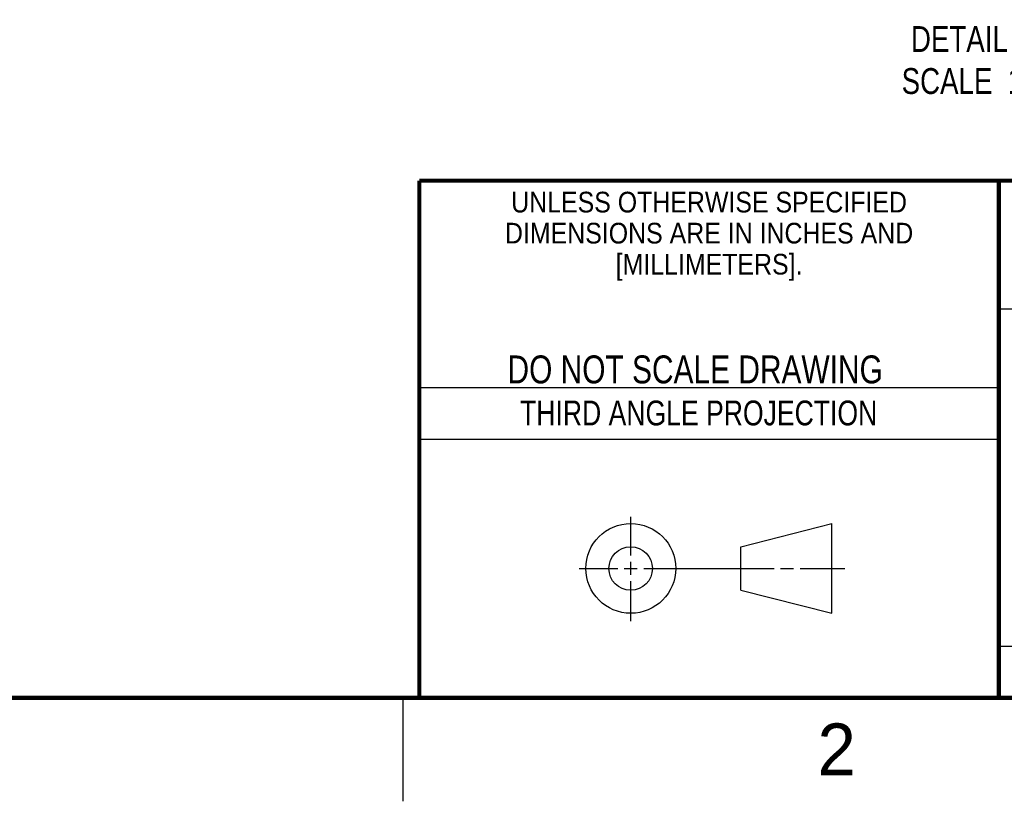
# Model space of a CAD drawing. Header units: inches. Extents: x 0 to 34, y 0 to 22.
# Tile 31 of 78: x 23.6 to 28.4, y 0 to 3.8. Entities that reach past the tile are written whole.
import ezdxf

# ---------------------------------------------------------------- set-up
doc = ezdxf.new("R2010")
doc.units = ezdxf.units.IN
doc.header["$LTSCALE"] = 1.87
doc.header["$MEASUREMENT"] = 0
doc.layers.get('0').update_dxf_attribs({"linetype": 'CONTINUOUS'})
doc.layers.add('DETAIL', color=7, linetype='CONTINUOUS')
doc.styles.get("Standard").update_dxf_attribs({"font": 'txt', "width": 0.8})
doc.styles.add('TEXTSTYLE_2', font='txt')
doc.styles.add('TEXTSTYLE_3', font='txt', dxfattribs={"width": 0.9})

msp = doc.modelspace()

# ---------------------------------------------------------------- linework, layer by layer
at = {"color": 2, "linetype": 'CONTINUOUS'}
for p, q in [((28.38, 2.38), (28.61, 2.38)), ((25.58, 2), (28.38, 2)), ((25.58, 1.75), (28.38, 1.75)), ((26.6016, 1.1882), (26.6016, 1.375)), ((26.6016, 1.0944), (26.6016, 1.1569)), ((26.3514, 1.1257), (26.5391, 1.1257)), ((26.5703, 1.1257), (26.6328, 1.1257)), ((26.6641, 1.1257), (27.2943, 1.1257)), ((27.3256, 1.1257), (27.3881, 1.1257)), ((27.4193, 1.1257), (27.6351, 1.1257)), ((26.6016, 0.8704), (26.6016, 1.0632)), ((28.38, 0.75), (33.5, 0.75)), ((25.5, 0.5), (25.5, 0))]:
    msp.add_line(p, q, dxfattribs=at)
at = {"color": 7, "linetype": 'CONTINUOUS'}
for p, q in [((27.1331, 1.23), (27.5726, 1.3428)), ((27.5726, 0.9086), (27.5726, 1.3428)), ((27.1331, 1.02), (27.1331, 1.23)), ((27.1331, 1.02), (27.5726, 0.9086))]:
    msp.add_line(p, q, dxfattribs=at)
at = {"color": 7, "linetype": 'CONTINUOUS', "const_width": 0.02}
for points in [[(25.58, 3), (33.5, 3)], [(25.58, 3), (25.58, 0.5)], [(28.38, 3), (28.38, 0.5)], [(0.5, 0.5), (33.5, 0.5)]]:
    msp.add_lwpolyline(points, dxfattribs=at)
at = {"color": 7, "linetype": 'CONTINUOUS'}
for centre, radius in [((26.6016, 1.1257), 0.2171), ((26.601, 1.125), 0.105)]:
    msp.add_circle(centre, radius, dxfattribs=at)

# ---------------------------------------------------------------- texts
at = {"color": 2, "linetype": 'CONTINUOUS', "line_spacing_factor": 0.9}
for s, insert, char_height, width, attachment_point, style in [('UNLESS OTHERWISE SPECIFIED', (26.9799, 2.9459), 0.1, 2.34, 2, 'TEXTSTYLE_3'), ('DIMENSIONS ARE IN INCHES AND', (26.9799, 2.7959), 0.1, 2.52, 2, 'TEXTSTYLE_3'), ('[MILLIMETERS].', (26.9799, 2.6459), 0.1, 1.26, 2, 'TEXTSTYLE_3'), ('2', (27.5035, 0.3763), 0.25, 0.25, 1, 'TEXTSTYLE_2')]:
    msp.add_mtext(s, dxfattribs=dict(at, insert=insert, char_height=char_height, width=width, attachment_point=attachment_point, style=style))
at = {"color": 7, "linetype": 'CONTINUOUS', "insert": (26.9127, 2.1549), "char_height": 0.135, "width": 2.16, "attachment_point": 2, "line_spacing_factor": 0.9}
msp.add_mtext('DO NOT SCALE DRAWING', dxfattribs=at)
at = {"color": 2, "linetype": 'CONTINUOUS', "insert": (26.9296, 1.9368), "char_height": 0.12, "width": 2.112, "attachment_point": 2, "line_spacing_factor": 0.9}
msp.add_mtext('THIRD ANGLE PROJECTION', dxfattribs=at)
at = {"layer": 'DETAIL', "color": 2, "linetype": 'CONTINUOUS', "insert": (28.6091, 3.7776), "char_height": 0.125, "width": 1, "attachment_point": 3, "line_spacing_factor": 0.9}
msp.add_mtext('DETAIL  \\H0.156;B\\P\\H0.125;SCALE  1/1', dxfattribs=at)

doc.saveas('drawing.dxf')
